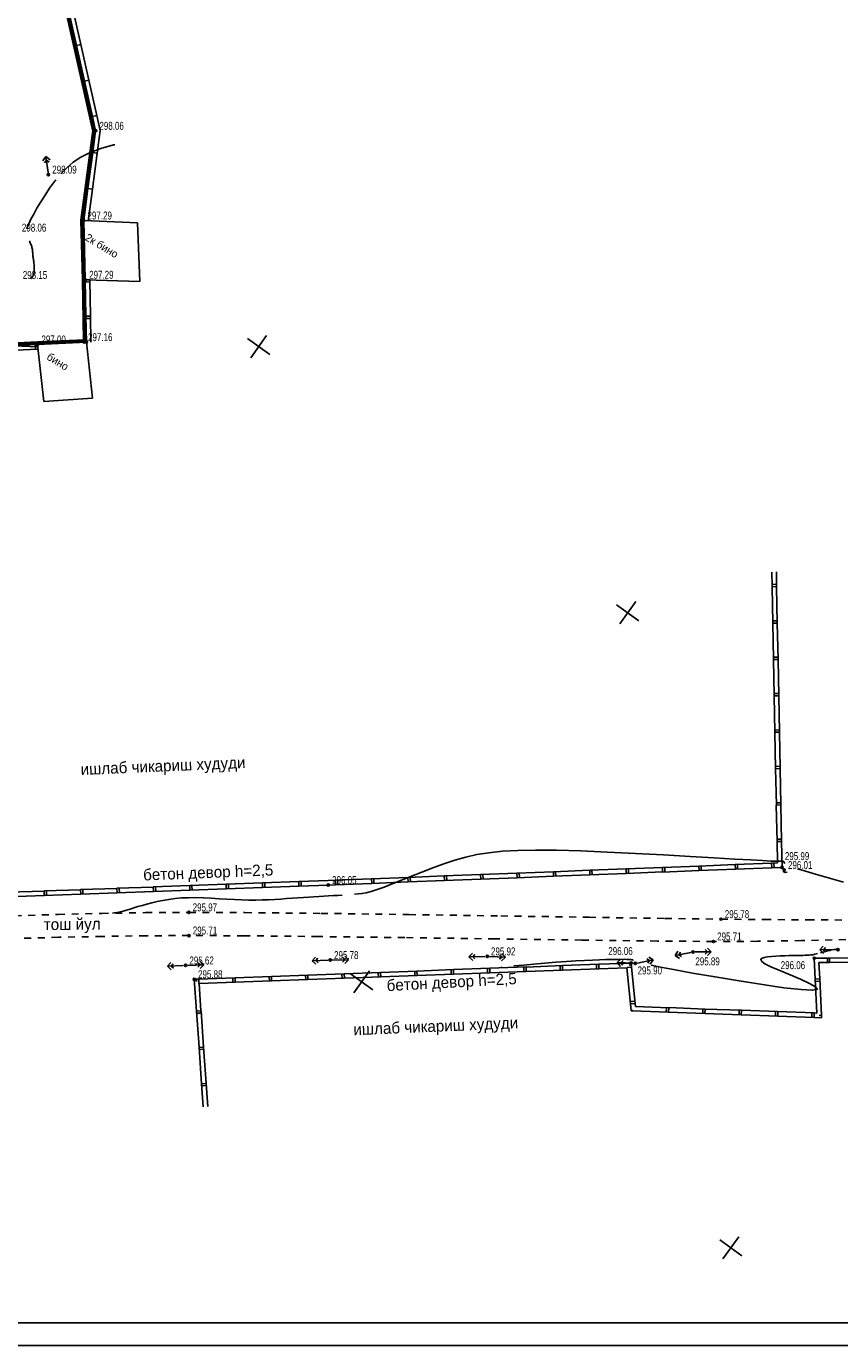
# Model space of a CAD drawing. Extents: x 2931 to 5026, y -2784 to 809.
# Tile 163 of 170: x 4340 to 4519, y 152 to 442. Entities that reach past the tile are written whole.
import ezdxf

# ---------------------------------------------------------------- set-up
doc = ezdxf.new("R2010")
doc.units = 0
doc.header["$MEASUREMENT"] = 0
doc.linetypes.add('CONTI', pattern=[0])
doc.linetypes.add('Д_ТРОТ_ТРУБА', pattern=[3, 1.5, -1.5])
for name, color, linetype in [('(007) Здания', 7, 'Continuous'), ('(025) Дорога', 7, 'Continuous'), ('GORIZDEFAULT', 32, 'CONTI'), ('PI_OTDEFAULT', 172, 'CONTI'), ('PI_TTDEFAULT', 5, 'CONTI'), ('RAMKA', 250, 'CONTI'), ('SETKR', 2, 'CONTI'), ('SIT_LDEFAULT', 250, 'CONTI')]:
    doc.layers.add(name, color=color, linetype=linetype)
doc.styles.add('P-131', font='txt')
doc.styles.add('SHRFT', font='TXT', dxfattribs={"width": 0.75})

# ---------------------------------------------------------------- blocks, each defined once
blk = doc.blocks.new('BL_333')
at = {"color": 0}
for p, q in [((0, -3), (0, 3)), ((-3, 0), (3, 0))]:
    blk.add_line(p, q, dxfattribs=at)

msp = doc.modelspace()

# ---------------------------------------------------------------- linework, layer by layer
at = {"layer": '(007) Здания'}
for p, q in [((4364.73, 385.95), (4364.2, 398.83)), ((4352.74, 386.32), (4364.73, 385.95)), ((4342.26, 372.11), (4343.64, 359.59)), ((4354.33, 360.34), (4352.98, 372.63)), ((4343.64, 359.59), (4354.33, 360.34))]:
    msp.add_line(p, q, dxfattribs=at)
at = {"layer": '(025) Дорога', "linetype": 'Д_ТРОТ_ТРУБА'}
for points in [[(4337.19, 246.53), (4346.77, 246.83), (4356.36, 247.06), (4365.94, 247.23), (4375.5, 247.29), (4387.82, 247.24), (4404.53, 247.07), (4423.88, 246.8), (4444.11, 246.51), (4463.46, 246.21), (4480.16, 245.96), (4492.47, 245.8), (4501.98, 245.71), (4511.5, 245.65), (4521.01, 245.6)], [(4519.88, 241.3), (4510.18, 241.08), (4500.49, 240.93), (4490.8, 240.89), (4478.43, 240.99), (4461.88, 241.2), (4442.82, 241.46), (4422.96, 241.74), (4403.99, 241.98), (4387.61, 242.15), (4375.53, 242.2), (4366.06, 242.14), (4356.45, 242.01), (4346.82, 241.81), (4337.25, 241.55)]]:
    msp.add_lwpolyline(points, dxfattribs=at)
at = {"color": 1, "linetype": 'ByBlock', "lineweight": 50}
msp.add_lwpolyline([(4107.02, 466.15), (4092.87, 350.49), (4091.84, 339.14), (4136.5, 341.35), (4136.5, 342.04), (4237, 347.68), (4252.74, 348.45), (4251.92, 368.01), (4342.24, 372.51), (4352.57, 373.01), (4352.37, 386.32), (4351.99, 399.38), (4354.59, 419.05), (4344.18, 465.34), (4341.33, 474.92), (4326.6, 547.11), (4326.43, 547.92), (4323.58, 569.84), (4310.13, 569.22), (4262.8, 565.67), (4202.16, 560.83), (4185.53, 559.32), (4191, 502.49), (4196.14, 445.95)], close=True, dxfattribs=at)
at = {"layer": 'GORIZDEFAULT', "color": 32}
for points in [[(4347.37, 409.61), (4348.65, 410.92), (4350.1, 412.15), (4351.79, 413.28), (4353.79, 414.31), (4356.16, 415.2), (4358.94, 415.96), (4359.07, 415.99), (4359.2, 416.02)], [(4339.86, 397.46), (4340.04, 397.99), (4340.32, 398.62), (4340.78, 399.62), (4341.39, 400.78), (4342.11, 402.08), (4342.94, 403.48), (4343.88, 404.94), (4344.89, 406.43), (4345.99, 407.91), (4346.12, 408.08), (4346.25, 408.26)], [(4340.79, 386.54), (4340.91, 386.68), (4341.02, 386.83), (4341.16, 387.02), (4341.27, 387.22), (4341.35, 387.4), (4341.41, 387.59), (4341.46, 387.77), (4341.49, 387.95), (4341.51, 388.14), (4341.52, 388.33), (4341.53, 388.54), (4341.53, 388.74), (4341.53, 388.97), (4341.52, 389.19), (4341.5, 389.41), (4341.48, 389.64), (4341.45, 389.88), (4341.42, 390.11), (4341.39, 390.35), (4341.36, 390.59), (4341.32, 390.84), (4341.29, 391.08), (4341.27, 391.32), (4341.24, 391.55), (4341.22, 391.79), (4341.21, 392.02), (4341.18, 392.26), (4341.16, 392.49), (4341.14, 392.71), (4341.1, 392.95), (4341.05, 393.17), (4341, 393.39), (4340.95, 393.62), (4340.88, 393.84), (4340.8, 394.06), (4340.72, 394.27), (4340.63, 394.48), (4340.55, 394.67), (4340.46, 394.86)], [(4311.26, 382.95), (4311.44, 381.02), (4311.49, 380.03), (4311.56, 378.86), (4311.63, 377.59), (4311.7, 376.28), (4311.77, 375), (4311.83, 373.84), (4311.89, 372.84), (4317.04, 371.02), (4319.47, 371.13), (4322.33, 371.25), (4325.46, 371.37), (4328.69, 371.5), (4331.81, 371.62), (4334.67, 371.71), (4337.11, 371.78), (4342.19, 371.58), (4342.24, 371.48), (4342.29, 371.48), (4342.34, 371.41)], [(4411.93, 251.26), (4412.72, 251.33), (4413.55, 251.43), (4414.49, 251.61), (4415.59, 251.88), (4416.89, 252.29), (4418.46, 252.84), (4420.22, 253.53), (4422.22, 254.34), (4424.41, 255.22), (4426.72, 256.15), (4429.13, 257.07), (4431.56, 257.96), (4433.99, 258.75), (4436.39, 259.42), (4438.83, 259.98), (4441.47, 260.41), (4444.41, 260.72), (4447.79, 260.91), (4451.71, 260.98), (4456.32, 260.95), (4461.66, 260.79), (4467.53, 260.55), (4473.67, 260.26), (4479.8, 259.93), (4485.68, 259.59), (4491, 259.27), (4495.51, 259.01), (4499.02, 258.81), (4501.6, 258.67), (4503.4, 258.58), (4504.57, 258.54), (4505.25, 258.52), (4505.61, 258.53), (4505.78, 258.54), (4506.18, 258.58), (4506.28, 258.39), (4506.33, 258.26), (4506.54, 258.06)], [(4506.41, 256.67), (4506.34, 256.68), (4506.29, 256.68), (4506.19, 256.18)], [(4506.19, 256.18), (4506.59, 256.05), (4507, 256.1), (4507.01, 256.12)], [(4509.31, 256.88), (4510.8, 256.4), (4512.72, 255.81), (4515.78, 254.92), (4519.42, 253.91)], [(4358.71, 247.1), (4359.08, 247.16), (4359.71, 247.27), (4360.37, 247.41), (4361.05, 247.59), (4361.8, 247.8), (4362.59, 248.03), (4363.43, 248.29), (4364.32, 248.55), (4365.28, 248.83), (4366.3, 249.12), (4367.4, 249.4), (4368.56, 249.67), (4369.79, 249.92), (4371.09, 250.14), (4372.47, 250.32), (4373.92, 250.45), (4375.46, 250.52), (4377.06, 250.54), (4378.72, 250.49), (4380.42, 250.41), (4382.13, 250.3), (4383.84, 250.2), (4385.52, 250.1), (4387.14, 250.02), (4388.7, 249.99), (4390.21, 250), (4391.65, 250.02), (4393.04, 250.07), (4394.39, 250.14), (4395.7, 250.22), (4396.99, 250.31), (4398.25, 250.4), (4399.48, 250.48), (4400.68, 250.55), (4401.86, 250.63), (4403, 250.7), (4404.11, 250.77), (4405.17, 250.84), (4406.23, 250.91), (4407.27, 250.97), (4408.24, 251.03), (4409.18, 251.09)], [(4477.09, 235.72), (4479.2, 235.28), (4482.01, 234.74), (4486.24, 233.96), (4491.19, 233.09), (4496.44, 232.22), (4501.6, 231.41), (4506.28, 230.74), (4510.09, 230.31), (4512.62, 230.17), (4513.62, 230.4), (4513.28, 230.93), (4511.96, 231.69), (4509.97, 232.58), (4507.67, 233.54), (4505.39, 234.48), (4503.46, 235.32), (4502.14, 236), (4501.42, 236.52), (4501.21, 236.9), (4501.41, 237.18), (4501.93, 237.37), (4502.69, 237.5), (4503.58, 237.58), (4504.54, 237.66), (4505.5, 237.71), (4506.48, 237.76), (4507.42, 237.78), (4508.32, 237.8), (4509.14, 237.82), (4509.87, 237.83), (4510.48, 237.84), (4510.99, 237.85), (4511.44, 237.86), (4511.84, 237.89), (4512.23, 237.93), (4512.63, 237.99), (4513.08, 238.08), (4513.37, 238.15), (4513.69, 238.23)], [(4514.35, 238.39), (4514.89, 238.53), (4515.41, 238.67), (4515.92, 238.81), (4516.39, 238.93), (4516.8, 239.04), (4518.3, 239.28)], [(4444.2, 235.27), (4444.26, 235.28), (4444.3, 235.28)], [(4446.94, 235.53), (4449.05, 235.72), (4451.36, 235.92), (4453.78, 236.13), (4456.19, 236.32), (4458.52, 236.49), (4460.57, 236.62), (4462.46, 236.72), (4464.2, 236.8), (4465.77, 236.86), (4467.18, 236.9), (4468.42, 236.93), (4469.49, 236.95), (4470.4, 236.96), (4471.16, 236.97), (4471.77, 236.96), (4472.25, 236.95), (4472.63, 236.92), (4472.9, 236.88), (4473.1, 236.83), (4473.13, 236.81), (4473.17, 236.79)]]:
    msp.add_lwpolyline(points, dxfattribs=at)
at = {"layer": 'PI_TTDEFAULT', "color": 0}
for centre in [(4355, 419.07), (4344.63, 409.44), (4352.4, 399.36), (4352.74, 386.32), (4342.26, 372.11), (4352.5, 372.62), (4352.98, 372.63), (4505.91, 257.19), (4506.36, 256.59), (4406.16, 253.29), (4375.5, 247.29), (4492.47, 245.8), (4375.53, 242.2), (4490.8, 240.89), (4441.09, 237.62), (4486.32, 238.58), (4518.18, 239.11), (4374.78, 235.62), (4406.59, 236.8), (4472.7, 236.14), (4473.64, 236.06), (4512.97, 237.23), (4376.68, 232.59)]:
    msp.add_circle(centre, 0.25, dxfattribs=at)
for p in [(4355, 419.07), (4344.63, 409.44), (4352.4, 399.36), (4352.74, 386.32), (4342.26, 372.11), (4352.5, 372.62), (4352.98, 372.63), (4505.91, 257.19), (4506.36, 256.59), (4406.16, 253.29), (4375.5, 247.29), (4492.47, 245.8), (4375.53, 242.2), (4490.8, 240.89), (4486.32, 238.58), (4518.18, 239.11), (4374.78, 235.62), (4406.59, 236.8), (4441.09, 237.62), (4472.7, 236.14), (4473.64, 236.06), (4512.97, 237.23), (4376.68, 232.59)]:
    msp.add_point(p, dxfattribs=at)
at = {"layer": 'RAMKA', "color": 250}
for p, q in [((4851.38, 157.07), (4035.38, 157.07)), ((4856.38, 152.07), (4015.38, 152.07))]:
    msp.add_line(p, q, dxfattribs=at)
at = {"layer": 'SIT_LDEFAULT', "color": 250}
for p, q in [((4349.02, 445.59), (4350.78, 437.79)), ((4349.99, 445.81), (4351.76, 438.01)), ((4351.76, 438.01), (4350.78, 437.79)), ((4351.75, 438.01), (4353.52, 430.21)), ((4350.78, 437.79), (4352.53, 429.98)), ((4353.52, 430.21), (4352.53, 429.98)), ((4352.53, 429.98), (4354.29, 422.18)), ((4353.51, 430.2), (4355.27, 422.41)), ((4355.27, 422.41), (4354.29, 422.18)), ((4354.31, 422.18), (4355.01, 419.06)), ((4355.28, 422.4), (4356.02, 419.12)), ((4355, 419.07), (4354.37, 414.3)), ((4356.01, 419.11), (4355.35, 414.16)), ((4344.09, 413.4), (4343.4, 412.5)), ((4343.77, 412.05), (4344.2, 412.6)), ((4344.56, 409.93), (4344.09, 413.4)), ((4345, 412.72), (4344.09, 413.4)), ((4344.2, 412.6), (4344.77, 412.18)), ((4354.37, 414.3), (4353.32, 406.37)), ((4355.37, 414.17), (4354.31, 406.23)), ((4355.35, 414.16), (4354.37, 414.3)), ((4353.32, 406.36), (4352.4, 399.36)), ((4354.31, 406.23), (4353.32, 406.37)), ((4354.31, 406.23), (4353.38, 399.22)), ((4352.4, 399.36), (4352.74, 386.32)), ((4364.2, 398.83), (4352.4, 399.36)), ((4353.74, 386.34), (4352.74, 386.32)), ((4352.74, 386.32), (4352.88, 378.33)), ((4352.75, 385.82), (4353.75, 385.84)), ((4353.74, 386.34), (4353.88, 378.34)), ((4353.88, 378.34), (4352.88, 378.33)), ((4352.88, 378.33), (4352.98, 372.63)), ((4352.88, 377.83), (4353.88, 377.84)), ((4353.88, 378.34), (4353.98, 372.64)), ((4342.26, 372.11), (4334.27, 371.74)), ((4341.77, 372.09), (4341.81, 371.09)), ((4352.98, 372.63), (4342.26, 372.11)), ((4342.31, 371.11), (4342.26, 372.11)), ((4342.31, 371.11), (4334.32, 370.73)), ((4503.69, 318.87), (4503.63, 322.08)), ((4504.69, 318.89), (4504.64, 322.11)), ((4504.69, 319.39), (4503.69, 319.37)), ((4503.69, 318.87), (4504.69, 318.89)), ((4503.85, 310.87), (4503.69, 318.87)), ((4504.85, 310.89), (4504.69, 318.89)), ((4504.84, 311.39), (4503.84, 311.37)), ((4503.85, 310.87), (4504.85, 310.89)), ((4504.01, 302.87), (4503.85, 310.86)), ((4505.01, 302.89), (4504.85, 310.89)), ((4505, 303.39), (4504, 303.37)), ((4504.17, 294.87), (4504, 302.86)), ((4504.01, 302.87), (4505.01, 302.89)), ((4505.17, 294.89), (4505.01, 302.89)), ((4505.16, 295.39), (4504.16, 295.37)), ((4504.32, 286.87), (4504.16, 294.86)), ((4504.17, 294.87), (4505.17, 294.89)), ((4505.32, 286.89), (4505.17, 294.89)), ((4505.32, 287.39), (4504.32, 287.37)), ((4504.32, 286.87), (4505.32, 286.89)), ((4504.48, 278.87), (4504.32, 286.86)), ((4505.48, 278.89), (4505.32, 286.89)), ((4505.47, 279.39), (4504.47, 279.37)), ((4504.64, 270.88), (4504.47, 278.88)), ((4504.48, 278.87), (4505.48, 278.89)), ((4505.64, 270.9), (4505.48, 278.9)), ((4505.63, 271.4), (4504.63, 271.38)), ((4504.79, 262.88), (4504.63, 270.88)), ((4504.64, 270.88), (4505.64, 270.9)), ((4505.79, 262.9), (4505.64, 270.9)), ((4505.79, 263.4), (4504.79, 263.38)), ((4504.79, 262.88), (4505.79, 262.9)), ((4504.88, 258.16), (4504.79, 262.88)), ((4505.9, 257.2), (4505.79, 262.9)), ((4495.59, 257.79), (4503.58, 258.1)), ((4503.59, 258.1), (4504.89, 258.15)), ((4503.59, 258.1), (4503.63, 257.09)), ((4504.13, 257.11), (4504.08, 258.11)), ((4423.65, 254.98), (4431.64, 255.29)), ((4431.65, 255.29), (4439.64, 255.6)), ((4431.65, 255.29), (4431.69, 254.28)), ((4432.18, 254.3), (4432.14, 255.3)), ((4439.64, 255.6), (4447.63, 255.91)), ((4439.64, 255.6), (4439.68, 254.6)), ((4440.17, 254.62), (4440.13, 255.61)), ((4447.63, 255.91), (4455.62, 256.23)), ((4447.63, 255.91), (4447.67, 254.91)), ((4447.67, 254.91), (4455.66, 255.22)), ((4448.17, 254.93), (4448.12, 255.93)), ((4455.63, 256.22), (4463.62, 256.53)), ((4455.63, 256.22), (4455.67, 255.22)), ((4455.67, 255.22), (4463.66, 255.53)), ((4456.16, 255.24), (4456.12, 256.23)), ((4463.62, 256.53), (4471.61, 256.85)), ((4463.62, 256.53), (4463.66, 255.53)), ((4463.66, 255.53), (4471.65, 255.84)), ((4464.15, 255.55), (4464.11, 256.55)), ((4471.61, 256.86), (4479.6, 257.17)), ((4471.61, 256.86), (4471.65, 255.85)), ((4471.65, 255.85), (4479.64, 256.17)), ((4472.15, 255.87), (4472.11, 256.87)), ((4479.61, 257.16), (4487.6, 257.48)), ((4479.61, 257.16), (4479.65, 256.16)), ((4479.65, 256.16), (4487.64, 256.47)), ((4480.15, 256.18), (4480.1, 257.18)), ((4487.6, 257.48), (4495.59, 257.79)), ((4487.6, 257.48), (4487.64, 256.47)), ((4487.64, 256.47), (4495.63, 256.79)), ((4488.14, 256.49), (4488.09, 257.49)), ((4495.59, 257.79), (4495.63, 256.79)), ((4495.63, 256.79), (4503.62, 257.1)), ((4496.13, 256.81), (4496.08, 257.8)), ((4503.63, 257.09), (4505.92, 257.18)), ((4343.7, 251.99), (4351.69, 252.28)), ((4351.7, 252.29), (4359.69, 252.57)), ((4351.7, 252.29), (4351.74, 251.28)), ((4352.23, 251.31), (4352.2, 252.3)), ((4359.68, 252.58), (4367.68, 252.86)), ((4359.68, 252.58), (4359.72, 251.58)), ((4360.22, 251.6), (4360.19, 252.6)), ((4367.69, 252.87), (4375.68, 253.16)), ((4367.69, 252.87), (4367.72, 251.87)), ((4368.22, 251.89), (4368.19, 252.89)), ((4375.68, 253.17), (4383.67, 253.46)), ((4375.68, 253.17), (4375.71, 252.17)), ((4375.71, 252.17), (4383.72, 252.46)), ((4376.21, 252.19), (4376.18, 253.19)), ((4383.68, 253.47), (4391.67, 253.75)), ((4383.68, 253.47), (4383.72, 252.46)), ((4383.72, 252.46), (4391.72, 252.76)), ((4384.21, 252.48), (4384.18, 253.48)), ((4391.66, 253.76), (4399.66, 254.04)), ((4391.66, 253.76), (4391.7, 252.75)), ((4391.7, 252.75), (4399.7, 253.05)), ((4392.2, 252.78), (4392.17, 253.77)), ((4399.66, 254.05), (4406.12, 254.28)), ((4399.66, 254.05), (4399.7, 253.05)), ((4399.7, 253.05), (4406.16, 253.29)), ((4400.2, 253.07), (4400.17, 254.07)), ((4406.12, 254.29), (4407.66, 254.35)), ((4406.16, 253.29), (4407.69, 253.35)), ((4407.67, 254.34), (4415.66, 254.66)), ((4407.67, 254.34), (4407.7, 253.34)), ((4407.7, 253.34), (4415.69, 253.65)), ((4408.2, 253.36), (4408.16, 254.36)), ((4415.66, 254.66), (4423.65, 254.97)), ((4415.66, 254.66), (4415.69, 253.65)), ((4415.69, 253.65), (4423.68, 253.97)), ((4416.19, 253.68), (4416.15, 254.67)), ((4423.65, 254.98), (4423.69, 253.98)), ((4423.69, 253.98), (4431.68, 254.29)), ((4424.19, 254), (4424.14, 254.99)), ((4431.69, 254.28), (4439.68, 254.6)), ((4439.68, 254.6), (4447.67, 254.91)), ((4335.71, 251.7), (4343.7, 251.98)), ((4335.74, 250.69), (4343.74, 250.99)), ((4343.7, 251.99), (4343.73, 250.99)), ((4343.73, 250.99), (4351.74, 251.28)), ((4344.23, 251.01), (4344.2, 252.01)), ((4351.74, 251.28), (4359.74, 251.58)), ((4359.72, 251.58), (4367.72, 251.87)), ((4367.72, 251.87), (4375.72, 252.16)), ((4437.86, 238.34), (4437.08, 237.52)), ((4437.89, 237.54), (4438.37, 238.05)), ((4443.8, 237.99), (4444.29, 237.46)), ((4445.07, 237.42), (4444.32, 238.26)), ((4483.02, 238.74), (4482.39, 237.8)), ((4485.83, 238.48), (4482.39, 237.8)), ((4482.39, 237.8), (4483.34, 237.18)), ((4483.18, 237.95), (4483.58, 238.55)), ((4483.77, 237.57), (4483.18, 237.95)), ((4486.82, 238.59), (4490.32, 238.64)), ((4489.01, 239.12), (4489.52, 238.63)), ((4489.52, 238.63), (4489.03, 238.12)), ((4490.32, 238.64), (4489.51, 239.43)), ((4489.53, 237.83), (4490.32, 238.64)), ((4514.96, 239.86), (4514.18, 239.05)), ((4517.68, 239.1), (4514.18, 239.05)), ((4514.18, 239.05), (4514.99, 238.26)), ((4514.98, 239.06), (4515.47, 239.57)), ((4515.48, 238.57), (4514.98, 239.06)), ((4371.55, 236.3), (4370.79, 235.47)), ((4374.28, 235.6), (4370.79, 235.47)), ((4370.79, 235.47), (4371.61, 234.69)), ((4371.58, 235.49), (4372.06, 236.01)), ((4372.1, 235.02), (4371.58, 235.49)), ((4375.28, 235.64), (4378.78, 235.77)), ((4377.46, 236.22), (4377.98, 235.74)), ((4377.98, 235.74), (4377.49, 235.22)), ((4378.78, 235.77), (4377.94, 236.53)), ((4378.01, 234.94), (4378.78, 235.77)), ((4403.36, 237.47), (4402.59, 236.65)), ((4406.09, 236.78), (4402.59, 236.65)), ((4402.59, 236.65), (4403.42, 235.88)), ((4403.38, 236.68), (4403.87, 237.2)), ((4403.9, 236.2), (4403.38, 236.68)), ((4407.09, 236.81), (4410.59, 236.89)), ((4409.27, 237.37), (4409.78, 236.87)), ((4409.78, 236.87), (4409.3, 236.36)), ((4410.59, 236.89), (4409.77, 237.67)), ((4409.81, 236.08), (4410.59, 236.89)), ((4441.63, 235), (4433.64, 234.7)), ((4440.59, 237.61), (4437.08, 237.52)), ((4437.08, 237.52), (4437.9, 236.74)), ((4438.4, 237.05), (4437.89, 237.54)), ((4441.13, 234.97), (4441.16, 233.98)), ((4441.58, 237.59), (4445.07, 237.42)), ((4449.62, 235.29), (4441.63, 235)), ((4441.67, 233.99), (4441.63, 235)), ((4444.29, 237.46), (4443.75, 236.99)), ((4444.24, 236.67), (4445.07, 237.42)), ((4449.12, 235.27), (4449.15, 234.28)), ((4457.62, 235.58), (4449.62, 235.28)), ((4449.66, 234.29), (4449.62, 235.29)), ((4457.12, 235.56), (4457.15, 234.56)), ((4465.61, 235.88), (4457.62, 235.58)), ((4457.65, 234.58), (4457.62, 235.58)), ((4465.65, 234.88), (4457.65, 234.58)), ((4465.11, 235.86), (4465.14, 234.86)), ((4465.65, 234.88), (4465.61, 235.88)), ((4472.69, 236.14), (4465.62, 235.87)), ((4471.79, 235.1), (4465.65, 234.88)), ((4470.48, 237.01), (4469.65, 236.26)), ((4473.14, 236.09), (4469.65, 236.26)), ((4469.65, 236.26), (4470.41, 235.42)), ((4470.44, 236.22), (4470.97, 236.69)), ((4470.92, 235.69), (4470.44, 236.22)), ((4472.61, 227.17), (4471.8, 235.11)), ((4471.82, 235.14), (4472.79, 235.23)), ((4472.74, 235.73), (4472.3, 235.69)), ((4472.79, 235.23), (4472.7, 236.14)), ((4473.61, 227.27), (4472.79, 235.23)), ((4474.13, 236.16), (4477.57, 236.84)), ((4476.19, 237.08), (4476.78, 236.69)), ((4476.78, 236.69), (4476.38, 236.1)), ((4477.57, 236.84), (4476.63, 237.47)), ((4476.94, 235.91), (4477.57, 236.84)), ((4516.35, 237.26), (4512.97, 237.23)), ((4512.98, 237.22), (4513.18, 232.63)), ((4516.36, 236.26), (4514, 236.24)), ((4514.01, 236.24), (4514.18, 232.67)), ((4515.85, 237.25), (4515.86, 236.26)), ((4524.35, 237.32), (4516.35, 237.26)), ((4516.36, 236.26), (4516.35, 237.26)), ((4524.36, 236.32), (4516.36, 236.26)), ((4377.67, 232.63), (4376.68, 232.59)), ((4376.68, 232.59), (4377.18, 225.6)), ((4377.17, 232.6), (4377.19, 232.13)), ((4385.66, 232.93), (4377.67, 232.63)), ((4377.71, 231.67), (4377.67, 232.63)), ((4385.17, 232.9), (4385.2, 231.91)), ((4385.7, 231.92), (4385.66, 232.93)), ((4393.66, 233.22), (4385.67, 232.92)), ((4393.7, 232.22), (4385.7, 231.92)), ((4393.17, 233.2), (4393.2, 232.2)), ((4401.66, 233.52), (4393.66, 233.22)), ((4393.7, 232.22), (4393.66, 233.22)), ((4401.69, 232.51), (4393.69, 232.22)), ((4401.16, 233.5), (4401.19, 232.5)), ((4409.65, 233.8), (4401.66, 233.5)), ((4401.69, 232.51), (4401.66, 233.52)), ((4409.69, 232.8), (4401.69, 232.51)), ((4409.15, 233.78), (4409.18, 232.78)), ((4417.64, 234.1), (4409.65, 233.8)), ((4409.69, 232.8), (4409.65, 233.8)), ((4417.68, 233.1), (4409.68, 232.81)), ((4417.15, 234.08), (4417.18, 233.08)), ((4425.64, 234.4), (4417.64, 234.1)), ((4417.68, 233.1), (4417.64, 234.1)), ((4425.67, 233.4), (4417.67, 233.11)), ((4425.14, 234.38), (4425.17, 233.38)), ((4433.64, 234.7), (4425.64, 234.4)), ((4425.67, 233.4), (4425.64, 234.4)), ((4433.67, 233.69), (4425.67, 233.4)), ((4433.14, 234.67), (4433.17, 233.68)), ((4433.67, 233.69), (4433.64, 234.7)), ((4441.67, 233.99), (4433.67, 233.7)), ((4449.66, 234.29), (4441.66, 234)), ((4457.65, 234.58), (4449.65, 234.28)), ((4514.17, 232.66), (4513.18, 232.62)), ((4513.18, 232.62), (4513.52, 225.16)), ((4513.2, 232.12), (4514.19, 232.16)), ((4514.17, 232.66), (4514.53, 224.67)), ((4385.7, 231.92), (4377.75, 231.63)), ((4377.75, 231.63), (4378.17, 225.67)), ((4473.56, 227.77), (4472.56, 227.67)), ((4472.61, 227.17), (4473.61, 227.27)), ((4472.76, 225.64), (4472.61, 227.17)), ((4473.67, 226.61), (4473.6, 227.28)), ((4480.99, 226.34), (4473.67, 226.61)), ((4480.49, 226.35), (4480.45, 225.36)), ((4480.95, 225.34), (4480.99, 226.34)), ((4488.99, 226.05), (4480.99, 226.35)), ((4378.18, 225.67), (4377.18, 225.6)), ((4377.18, 225.6), (4377.75, 217.63)), ((4377.22, 225.11), (4378.21, 225.17)), ((4378.18, 225.67), (4378.74, 217.7)), ((4472.96, 225.63), (4472.76, 225.64)), ((4472.96, 225.63), (4472.97, 225.86)), ((4480.95, 225.34), (4472.96, 225.63)), ((4488.95, 225.05), (4480.96, 225.35)), ((4488.49, 226.07), (4488.45, 225.07)), ((4488.95, 225.05), (4488.99, 226.05)), ((4496.94, 224.76), (4488.95, 225.05)), ((4496.98, 225.76), (4488.99, 226.05)), ((4496.48, 225.77), (4496.44, 224.78)), ((4496.94, 224.76), (4496.98, 225.76)), ((4504.94, 224.47), (4496.95, 224.76)), ((4504.98, 225.47), (4496.99, 225.76)), ((4504.48, 225.48), (4504.44, 224.49)), ((4504.94, 224.47), (4504.98, 225.47)), ((4512.93, 224.18), (4504.94, 224.48)), ((4512.96, 225.18), (4504.97, 225.48)), ((4512.47, 225.2), (4512.42, 224.2)), ((4512.93, 224.18), (4512.96, 225.18)), ((4514.56, 224.13), (4512.94, 224.19)), ((4513.51, 225.17), (4512.97, 225.19)), ((4514.53, 224.67), (4514.04, 224.65)), ((4514.51, 224.17), (4514.56, 224.17)), ((4514.53, 224.67), (4514.56, 224.13)), ((4378.74, 217.68), (4377.74, 217.62)), ((4377.74, 217.62), (4378.31, 209.64)), ((4378.74, 217.68), (4379.3, 209.71)), ((4377.78, 217.12), (4378.78, 217.19)), ((4379.31, 209.7), (4378.31, 209.64)), ((4378.31, 209.64), (4378.68, 204.54)), ((4378.35, 209.14), (4379.35, 209.21)), ((4379.31, 209.7), (4379.67, 204.61))]:
    msp.add_line(p, q, dxfattribs=at)

# ---------------------------------------------------------------- block references
at = {"layer": 'SETKR', "color": 92, "rotation": 324.2135499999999}
for p in [(4390.85, 371.63), (4471.97, 313.15), (4413.49, 232.03), (4494.62, 173.55)]:
    msp.add_blockref('BL_333', p, dxfattribs=at)

# ---------------------------------------------------------------- texts
at = {"layer": '(007) Здания', "style": 'P-131'}
for s, height, rotation, p in [('2к бино', 1.7, 328.7772, (4352.51, 395.15)), (' бино', 1.7, 328.7772, (4343.53, 369.27)), ('ишлаб чикариш худуди', 2.5, 2.4516, (4351.76, 277.48, -416.96)), ('бетон девор h=2,5', 2.5, 2.2444, (4365.5, 254.29)), ('тош йул', 2.5, 0.6149, (4343.62, 243.39)), ('бетон девор h=2,5', 2.5, 3.112, (4419.04, 229.97)), ('ишлаб чикариш худуди', 2.5, 2.4516, (4411.71, 220.28, -416.96))]:
    msp.add_text(s, height=height, rotation=rotation, dxfattribs=at).set_placement(p)
at = {"layer": 'PI_OTDEFAULT', "color": 0, "style": 'SHRFT', "width": 0.75}
for s, p in [('298.06', (4355.84, 419.29)), ('298.09', (4345.47, 409.66)), ('297.29', (4353.23, 399.58)), ('298.06', (4338.8, 396.91)), ('298.15', (4339, 386.51)), ('297.29', (4353.58, 386.55)), ('297.00', (4343.1, 372.33)), ('297.16', (4353.34, 372.84)), ('295.99', (4506.52, 258.78)), ('296.01', (4507.2, 256.82)), ('296.05', (4407, 253.51)), ('295.97', (4376.34, 247.52)), ('295.78', (4493.31, 246.02)), ('295.71', (4376.37, 242.43)), ('295.71', (4491.63, 241.12)), ('295.78', (4407.42, 237.02)), ('295.92', (4441.92, 237.84)), ('296.06', (4467.7, 237.91)), ('295.62', (4375.62, 235.84)), ('295.90', (4474.14, 233.65)), ('295.89', (4486.84, 235.65)), ('296.06', (4505.6, 234.81)), ('295.88', (4377.52, 232.81))]:
    msp.add_text(s, height=1.75, dxfattribs=at).set_placement(p)

doc.saveas('drawing.dxf')
